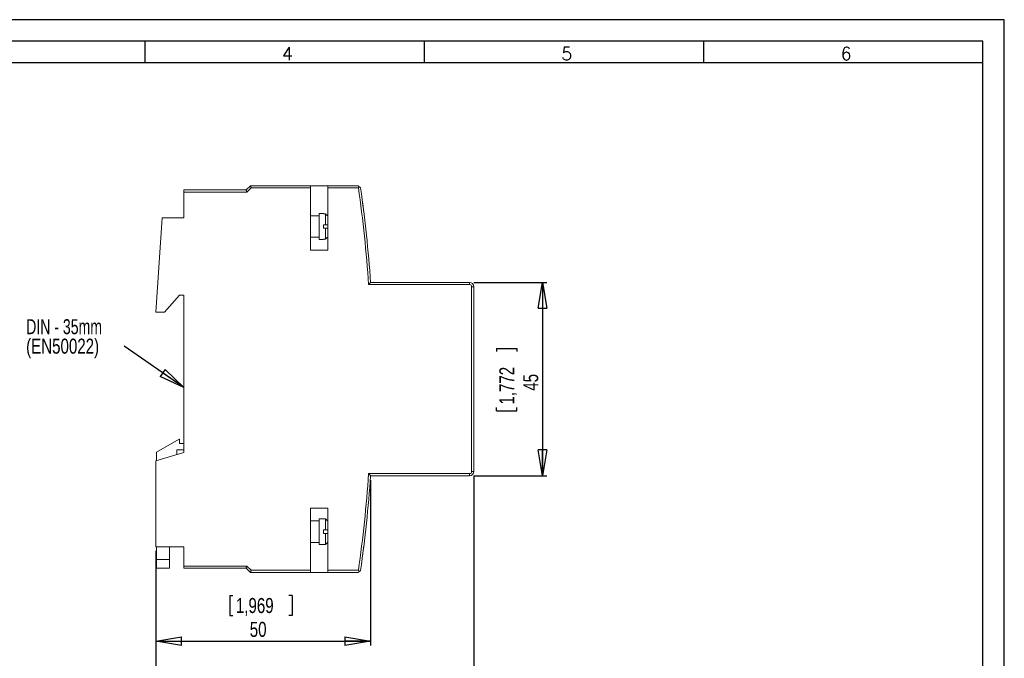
# Model space of a CAD drawing. Header units: millimetres. Extents: x 0 to 420, y 0 to 297.
# Tile 4 of 4: x 191 to 420, y 148 to 297. Entities that reach past the tile are written whole.
import ezdxf

# ---------------------------------------------------------------- set-up
doc = ezdxf.new("R2010")
doc.units = ezdxf.units.MM
doc.layers.add('FORMATO', color=7, linetype='Continuous')
doc.layers.add('LEGENDA', color=7, linetype='Continuous')
doc.styles.add('SLDTEXTSTYLE0', font='ROMANS')
doc.styles.add('SLDTEXTSTYLE3', font='TXT', dxfattribs={"width": 0.75})
doc.styles.add('SLDTEXTSTYLE4', font='TXT', dxfattribs={"width": 0.7})
doc.dimstyles.new('SLDDIMSTYLE0', dxfattribs={"dimtxt": 3.5, "dimasz": 6, "dimexe": 0, "dimexo": 0.0625, "dimgap": 0.875, "dimtad": 2, "dimrnd": 1e-09, "dimzin": 12, "dimdsep": 46, "dimtxsty": 'SLDTEXTSTYLE3', "dimblk1": 'CLOSED', "dimblk2": 'CLOSED', "dimsah": 1, "dimcen": 0.09, "dimadec": 0, "dimazin": 0, "dimtfac": 1, "dimtofl": 0, "dimtmove": 0, "dimatfit": 3, "dimldrblk": 'CLOSED', "dimfxl": 0, "dimtolj": 1, "dimtzin": 12, "dimarcsym": 0})
doc.dimstyles.new('SLDDIMSTYLE1', dxfattribs={"dimtxt": 0, "dimasz": 6, "dimexe": 0, "dimexo": 0.0625, "dimgap": 0, "dimtad": 0, "dimtih": 1, "dimtoh": 1, "dimdec": 0, "dimrnd": 1e-09, "dimzin": 0, "dimdsep": 46, "dimtxsty": 'Standard', "dimblk1": 'CLOSED', "dimblk2": 'CLOSED', "dimsah": 1, "dimcen": 0.09, "dimadec": 0, "dimazin": 0, "dimtfac": 6, "dimtdec": 0, "dimtofl": 0, "dimtmove": 0, "dimatfit": 3, "dimldrblk": 'CLOSED', "dimfxl": 0, "dimtolj": 1, "dimtzin": 0, "dimarcsym": 0})

# ---------------------------------------------------------------- blocks, each defined once
blk = doc.blocks.new('_CLOSED')
at = {"color": 0, "linetype": 'ByBlock', "lineweight": -2}
for p, q in [((-1, 0.166667), (0, 0)), ((-1, 0.166667), (-1, -0.166667)), ((0, 0), (-1, -0.166667)), ((0, 0), (-1, 0))]:
    blk.add_line(p, q, dxfattribs=at)
blk = doc.blocks.new('*D4')
at = {"layer": 'LEGENDA'}
for p, q in [((272.55, 189.88), (272.55, 151.38)), ((222.55, 173.38), (222.55, 151.38)), ((239.77, 163.06), (239.77, 158.35)), ((239.77, 163.06), (240.48, 163.06)), ((254.25, 163.06), (253.54, 163.06)), ((254.25, 163.06), (254.25, 158.35)), ((239.77, 158.35), (240.48, 158.35)), ((254.25, 158.35), (253.54, 158.35)), ((222.55, 152.38), (272.55, 152.38))]:
    blk.add_line(p, q, dxfattribs=at)
at = {"layer": 'LEGENDA', "xscale": 6, "yscale": 6}
for p, rotation in [((222.55, 152.38, 3.71), 180.000000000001), ((272.55, 152.38, 3.71), 1.000234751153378e-12)]:
    blk.add_blockref('_CLOSED', p, dxfattribs=dict(at, rotation=rotation))
at = {"layer": 'LEGENDA', "char_height": 3.5, "attachment_point": 1, "style": 'SLDTEXTSTYLE3'}
for s, insert in [('1,969', (241.19, 162.44)), ('50', (244.42, 156.89))]:
    blk.add_mtext(s, dxfattribs=dict(at, insert=insert))
blk = doc.blocks.new('*D5')
at = {"layer": 'LEGENDA'}
for p, q in [((296.55, 190.88), (296.55, 133.38)), ((222.55, 173.38), (222.55, 133.38)), ((252.11, 145.06), (252.11, 140.35)), ((252.11, 145.06), (252.82, 145.06)), ((266.58, 145.06), (265.87, 145.06)), ((266.58, 145.06), (266.58, 140.35)), ((252.11, 140.35), (252.82, 140.35)), ((266.58, 140.35), (265.87, 140.35)), ((222.55, 134.38), (296.55, 134.38))]:
    blk.add_line(p, q, dxfattribs=at)
at = {"layer": 'LEGENDA', "xscale": 6, "yscale": 6}
for p, rotation in [((222.55, 134.38, 3.71), 180.000000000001), ((296.55, 134.38, 3.71), 1.000234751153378e-12)]:
    blk.add_blockref('_CLOSED', p, dxfattribs=dict(at, rotation=rotation))
at = {"layer": 'LEGENDA', "char_height": 3.5, "attachment_point": 1, "style": 'SLDTEXTSTYLE3'}
for s, insert in [('2,913', (253.53, 144.44)), ('74', (256.76, 138.89))]:
    blk.add_mtext(s, dxfattribs=dict(at, insert=insert))
blk = doc.blocks.new('*D6')
at = {"layer": 'LEGENDA'}
for p, q in [((296.55, 235.88), (313.55, 235.88)), ((312.55, 235.88), (312.55, 190.88)), ((301.87, 220.5), (306.58, 220.5)), ((301.87, 220.5), (301.87, 219.79)), ((306.58, 220.5), (306.58, 219.79)), ((301.87, 206.02), (301.87, 206.73)), ((306.58, 206.02), (306.58, 206.73)), ((301.87, 206.02), (306.58, 206.02)), ((296.55, 190.88), (313.55, 190.88))]:
    blk.add_line(p, q, dxfattribs=at)
at = {"layer": 'LEGENDA', "xscale": 6, "yscale": 6}
for p, rotation in [((312.55, 235.88, 3.71), 90.000000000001), ((312.55, 190.88, 3.71), 270.000000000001)]:
    blk.add_blockref('_CLOSED', p, dxfattribs=dict(at, rotation=rotation))
at = {"layer": 'LEGENDA', "char_height": 3.5, "attachment_point": 1, "rotation": 90, "style": 'SLDTEXTSTYLE3'}
for s, insert in [('1,772', (302.49, 207.44)), ('45', (308.04, 210.67))]:
    blk.add_mtext(s, dxfattribs=dict(at, insert=insert))
blk = doc.blocks.new('SW_NOTE_0')
at = {"layer": 'LEGENDA', "color": 0, "char_height": 3.5, "attachment_point": 1}
for s, insert, style in [('DIN - 35mm', (-22.82, 6.27), 'SLDTEXTSTYLE4'), ('(EN50022)', (-22.82, 1.74), 'SLDTEXTSTYLE3')]:
    blk.add_mtext(s, dxfattribs=dict(at, insert=insert, style=style))

msp = doc.modelspace()

# ---------------------------------------------------------------- linework, layer by layer
at = {"color": 7, "linetype": 'Continuous', "lineweight": 15}
for p, q in [((229.052, 257.379), (243.552, 257.379)), ((229.052, 256.879), (229.052, 257.379)), ((229.052, 250.879), (229.052, 256.879)), ((243.759, 256.879), (229.052, 256.879)), ((243.552, 257.379), (244.552, 258.379)), ((244.759, 257.879), (243.759, 256.879)), ((244.552, 258.379), (258.552, 258.379)), ((258.552, 257.879), (244.759, 257.879)), ((258.552, 258.379), (258.552, 257.879)), ((262.552, 258.379), (258.552, 258.379)), ((258.552, 243.379), (258.552, 257.879)), ((262.552, 258.379), (269.625, 258.379)), ((262.552, 257.879), (262.552, 258.379)), ((262.552, 243.379), (262.552, 257.879)), ((269.692, 257.879), (262.552, 257.879)), ((222.552, 228.93), (224.052, 250.879)), ((224.052, 250.879), (229.052, 250.879)), ((260.552, 251.379), (258.552, 251.379)), ((261.552, 251.879), (260.552, 251.879)), ((260.552, 251.879), (260.552, 245.879)), ((261.552, 251.879), (261.552, 251.852)), ((262.052, 251.852), (261.552, 251.852)), ((262.052, 249.279), (262.052, 251.852)), ((261.552, 249.279), (262.052, 249.279)), ((261.552, 249.279), (261.552, 248.479)), ((262.052, 248.479), (261.552, 248.479)), ((262.052, 245.906), (262.052, 248.479)), ((258.552, 246.379), (260.552, 246.379)), ((260.552, 245.879), (261.552, 245.879)), ((261.552, 245.906), (262.052, 245.906)), ((261.552, 245.906), (261.552, 245.879)), ((258.552, 243.379), (262.552, 243.379)), ((295.552, 235.379), (272.086, 235.379)), ((272.552, 235.879), (295.552, 235.879)), ((295.552, 235.379), (295.552, 235.879)), ((296.052, 191.879), (296.052, 234.879)), ((296.552, 234.879), (296.052, 234.879)), ((296.552, 234.879), (296.552, 191.879)), ((228.052, 232.879), (224.552, 228.93)), ((229.052, 232.879), (228.052, 232.879)), ((229.052, 196.279), (229.052, 232.879)), ((224.552, 228.93), (222.552, 228.93)), ((227.952, 199.379), (222.752, 196.379)), ((228.052, 199.379), (227.952, 199.379)), ((228.052, 199.379), (228.052, 198.379)), ((228.052, 198.379), (229.052, 198.379)), ((222.552, 194.379), (229.052, 196.279)), ((222.752, 194.438), (222.752, 196.379)), ((229.052, 196.879), (227.452, 196.879)), ((227.452, 196.879), (227.452, 195.811)), ((222.552, 174.379), (222.552, 194.379)), ((272.086, 191.379), (295.552, 191.379)), ((295.552, 190.879), (272.552, 190.879)), ((295.552, 190.879), (295.552, 191.379)), ((296.052, 191.879), (296.552, 191.879)), ((262.552, 183.379), (258.552, 183.379)), ((258.552, 183.379), (258.552, 168.879)), ((262.552, 183.379), (262.552, 168.879)), ((260.552, 180.379), (258.552, 180.379)), ((261.552, 180.879), (260.552, 180.879)), ((260.552, 180.879), (260.552, 174.879)), ((261.552, 180.879), (261.552, 180.852)), ((262.052, 180.852), (261.552, 180.852)), ((262.052, 178.279), (262.052, 180.852)), ((261.552, 178.279), (262.052, 178.279)), ((261.552, 178.279), (261.552, 177.479)), ((262.052, 177.479), (261.552, 177.479)), ((262.052, 174.906), (262.052, 177.479)), ((229.052, 174.379), (222.552, 174.379)), ((222.752, 171.379), (222.752, 174.379)), ((225.752, 174.379), (225.752, 171.379)), ((229.052, 169.879), (229.052, 174.379)), ((258.552, 175.379), (260.552, 175.379)), ((260.552, 174.879), (261.552, 174.879)), ((261.552, 174.906), (262.052, 174.906)), ((261.552, 174.906), (261.552, 174.879)), ((222.752, 169.379), (222.752, 171.379)), ((222.752, 171.379), (225.752, 171.379)), ((225.752, 171.379), (225.752, 169.379)), ((229.052, 169.879), (243.759, 169.879)), ((229.052, 169.379), (229.052, 169.879)), ((243.759, 169.879), (244.759, 168.879)), ((225.752, 169.379), (222.752, 169.379)), ((243.552, 169.379), (229.052, 169.379)), ((244.552, 168.379), (243.552, 169.379)), ((258.552, 168.379), (244.552, 168.379)), ((244.759, 168.879), (258.552, 168.879)), ((258.552, 168.879), (258.552, 168.379)), ((258.552, 168.379), (262.552, 168.379)), ((262.552, 168.879), (269.692, 168.879)), ((262.552, 168.379), (262.552, 168.879)), ((269.625, 168.379), (262.552, 168.379))]:
    msp.add_line(p, q, dxfattribs=at)
at = {"color": 7, "linetype": 'Continuous', "lineweight": 15, "flags": 128}
for points in [[(243.552, 257.379), (243.555, 257.372), (243.564, 257.349), (243.579, 257.312), (243.6, 257.262), (243.626, 257.2), (243.655, 257.129), (243.688, 257.05), (243.723, 256.966), (243.759, 256.879)], [(244.552, 258.379), (244.555, 258.372), (244.564, 258.349), (244.579, 258.312), (244.6, 258.262), (244.626, 258.2), (244.655, 258.129), (244.688, 258.05), (244.723, 257.966), (244.759, 257.879)], [(269.625, 258.379), (269.638, 258.368), (269.674, 258.336), (269.734, 258.284), (269.814, 258.215), (269.911, 258.131)], [(243.759, 169.879), (243.718, 169.782), (243.68, 169.688), (243.644, 169.601), (243.612, 169.526), (243.587, 169.463), (243.567, 169.417), (243.556, 169.389), (243.552, 169.379)], [(244.759, 168.879), (244.718, 168.782), (244.68, 168.688), (244.644, 168.601), (244.612, 168.526), (244.587, 168.463), (244.567, 168.417), (244.556, 168.389), (244.552, 168.379)], [(269.625, 168.379), (269.638, 168.39), (269.674, 168.422), (269.734, 168.474), (269.814, 168.543), (269.911, 168.627)]]:
    msp.add_lwpolyline(points, dxfattribs=at)
at = {"color": 7, "linetype": 'Continuous', "lineweight": 15}
for centre, radius, start, end in [((-41.644, 213.379), 314.5, 4.01125, 8.13433), ((-41.644, 213.379), 315, 4.09604, 8.12211), ((295.552, 234.879), 1, 0, 90), ((295.552, 234.879), 0.5, 0, 90), ((-41.644, 213.379), 314.5, 351.86567, 355.98875), ((-41.644, 213.379), 315, 351.87789, 355.90396), ((295.552, 191.879), 0.5, 270, 0), ((295.552, 191.879), 1, 270, 0)]:
    msp.add_arc(centre, radius, start, end, dxfattribs=at)
for points in [[(269.692, 257.879), (269.767, 257.965), (269.842, 258.052), (269.911, 258.131)], [(262.052, 251.852), (262.219, 251.684), (262.385, 251.516), (262.552, 251.347)], [(262.552, 249.279), (262.385, 249.279), (262.219, 249.279), (262.052, 249.279)], [(262.052, 248.479), (262.219, 248.479), (262.385, 248.479), (262.552, 248.479)], [(262.552, 246.411), (262.385, 246.243), (262.219, 246.074), (262.052, 245.906)], [(262.052, 180.852), (262.219, 180.684), (262.385, 180.516), (262.552, 180.347)], [(262.552, 178.279), (262.385, 178.279), (262.219, 178.279), (262.052, 178.279)], [(262.052, 177.479), (262.219, 177.479), (262.385, 177.479), (262.552, 177.479)], [(262.552, 175.411), (262.385, 175.243), (262.219, 175.074), (262.052, 174.906)], [(269.692, 168.879), (269.767, 168.793), (269.842, 168.706), (269.911, 168.627)]]:
    msp.add_open_spline(points, degree=3, dxfattribs=at)
for points, knots in [([(269.911, 258.131), (269.982, 258.07), (270.05, 258.011), (270.158, 257.916), (270.197, 257.883), (270.197, 257.883)], [0, 0, 0, 0, 0.5, 0.5, 1, 1, 1, 1]), ([(270.611, 254.879), (270.648, 254.596), (270.723, 254.031), (270.82, 253.276), (270.89, 252.717), (270.929, 252.405), (270.929, 252.41), (270.929, 252.412)], [0, 0, 0, 0, 0.2170176, 0.4340691, 0.6501667, 0.8645528, 1, 1, 1, 1]), ([(272.552, 235.879), (272.552, 235.879), (272.534, 235.86), (272.475, 235.796), (272.434, 235.753), (272.299, 235.607), (272.192, 235.493), (272.086, 235.379)], [0, 0, 0, 0, 0.25, 0.25, 0.5, 0.5, 1, 1, 1, 1]), ([(272.552, 190.879), (272.552, 190.879), (272.534, 190.898), (272.475, 190.962), (272.434, 191.005), (272.299, 191.151), (272.192, 191.266), (272.086, 191.379)], [0, 0, 0, 0, 0.25, 0.25, 0.5, 0.5, 1, 1, 1, 1]), ([(270.929, 174.347), (270.93, 174.355), (270.934, 174.387), (270.904, 174.153), (270.844, 173.671), (270.754, 172.97), (270.671, 172.336), (270.622, 171.968), (270.611, 171.879)], [0, 0, 0, 0, 0.0774739, 0.289712, 0.5022888, 0.7160857, 0.931558, 1, 1, 1, 1]), ([(269.911, 168.627), (269.982, 168.689), (270.05, 168.748), (270.158, 168.842), (270.197, 168.875), (270.197, 168.875)], [0, 0, 0, 0, 0.5, 0.5, 1, 1, 1, 1])]:
    msp.add_open_spline(points, degree=3, knots=knots, dxfattribs=at)
at = {"layer": 'FORMATO'}
for p, q in [((420, 297), (0, 297)), ((420, 0), (420, 297)), ((415, 292), (25, 292)), ((220, 292), (220, 287)), ((285, 292), (285, 287)), ((350, 292), (350, 287)), ((415, 287), (415, 292)), ((415, 287), (25, 287)), ((415, 5), (415, 287))]:
    msp.add_line(p, q, dxfattribs=at)

# ---------------------------------------------------------------- block references
at = {"layer": 'LEGENDA'}
msp.add_blockref('SW_NOTE_0', (215.201, 221.049), dxfattribs=at)

# ---------------------------------------------------------------- texts
at = {"layer": 'FORMATO', "char_height": 3, "attachment_point": 1, "style": 'SLDTEXTSTYLE0'}
for s, insert in [('4', (251.904, 290.597)), ('5', (316.904, 290.597)), ('6', (381.904, 290.597))]:
    msp.add_mtext(s, dxfattribs=dict(at, insert=insert))

# ---------------------------------------------------------------- dimensions: what is measured, and where the dimension line sits
at = {"layer": 'LEGENDA'}
for base, p1, p2, angle, picture, middle in [((312.552, 190.879), (295.552, 235.879), (295.552, 190.879), 90, '*D6', (312.552, 213.259)), ((296.552, 134.379), (222.552, 174.379), (296.552, 191.879), 0, '*D5', (259.344, 134.379)), ((272.552, 152.379), (222.552, 174.379), (272.552, 190.879), 0, '*D4', (247.009, 152.379))]:
    dim = msp.add_linear_dim(base=base, p1=p1, p2=p2, angle=angle, dimstyle='SLDDIMSTYLE0', dxfattribs=at)
    dim.commit()
    dim.dimension.update_dxf_attribs({"geometry": picture, "text_midpoint": middle, "dimtype": 160})

# ---------------------------------------------------------------- leaders
msp.add_leader([(229.052, 211.388), (215.201, 221.049)], dimstyle='SLDDIMSTYLE1', dxfattribs=at)

doc.saveas('drawing.dxf')
